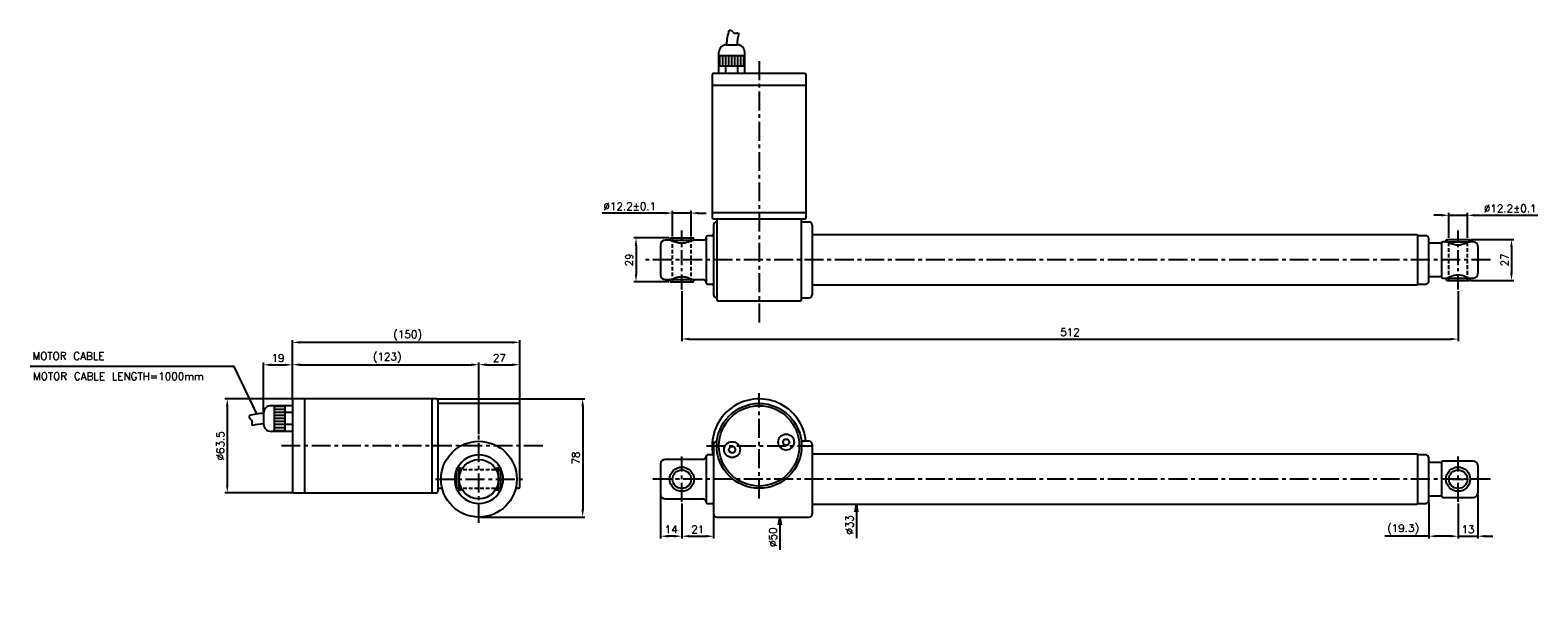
# Model space of a CAD drawing. Extents: x -172 to 823, y 85 to 456.
import ezdxf

# ---------------------------------------------------------------- set-up
doc = ezdxf.new("R2010")
doc.units = 0
doc.header["$LTSCALE"] = 10
doc.header["$MEASUREMENT"] = 0
doc.header["$PDMODE"] = 3
doc.linetypes.add('CENTER', pattern=[2, 1.25, -0.25, 0.25, -0.25])
doc.linetypes.add('HIDDEN', pattern=[0.375, 0.25, -0.125])
doc.layers.get('0').update_dxf_attribs({"linetype": 'CONTINUOUS'})
doc.layers.get('DEFPOINTS').update_dxf_attribs({"linetype": 'CONTINUOUS'})
for name, color, linetype in [('CE', 7, 'CENTER'), ('DIM', 7, 'CONTINUOUS'), ('HIDDEN', 7, 'HIDDEN')]:
    doc.layers.add(name, color=color, linetype=linetype)
doc.styles.get("Standard").update_dxf_attribs({"font": 'txt.shx'})
doc.dimstyles.new('FU-2D', dxfattribs={"dimtxt": 2, "dimasz": 2, "dimexe": 1.5, "dimexo": 1, "dimgap": 0.8, "dimtad": 1, "dimdec": 3, "dimtxsty": 'STANDARD', "dimblk1": 'OPEN', "dimblk2": 'OPEN', "dimsah": 1, "dimcen": -1.5, "dimclrd": 256, "dimclre": 256, "dimclrt": 256, "dimazin": 3, "dimtp": 0.3, "dimtfac": 0.8, "dimtmove": 0, "dimatfit": 3, "dimtolj": 1})

# ---------------------------------------------------------------- blocks, each defined once
blk = doc.blocks.new('_OPEN')
at = {"color": 0, "linetype": 'BYBLOCK'}
for p, q in [((-1, 0.17), (0, 0)), ((0, 0), (-1, -0.17)), ((0, 0), (-1, 0))]:
    blk.add_line(p, q, dxfattribs=at)
blk = doc.blocks.new('*D1')
at = {"layer": 'DEFPOINTS', "color": 0}
for p in [(322.59, 134.95), (342.01, 134.95), (339.43, 84.95)]:
    blk.add_point(p, dxfattribs=at)
at = {"layer": 'DIM'}
blk.add_line((322.59, 129.95), (322.59, 113.45), dxfattribs=at)
at = {"layer": 'DIM', "xscale": 5, "yscale": 5, "zscale": 5, "rotation": 90}
blk.add_blockref('_OPEN', (322.59, 134.95), dxfattribs=at)
at = {"layer": 'DIM', "insert": (318.09, 121.7), "char_height": 5, "attachment_point": 5, "rotation": 90}
blk.add_mtext('\\A1;%%c50', dxfattribs=at)
blk = doc.blocks.new('*D2')
at = {"layer": 'DEFPOINTS', "color": 0}
for p in [(344.76, 143.45), (373.13, 143.45), (344.76, 110.45)]:
    blk.add_point(p, dxfattribs=at)
at = {"layer": 'DIM'}
blk.add_line((373.13, 138.45), (373.13, 121.12), dxfattribs=at)
at = {"layer": 'DIM', "xscale": 5, "yscale": 5, "zscale": 5, "rotation": 90}
blk.add_blockref('_OPEN', (373.13, 143.45), dxfattribs=at)
at = {"layer": 'DIM', "insert": (368.63, 129.79), "char_height": 5, "attachment_point": 5, "rotation": 90}
blk.add_mtext('\\A1;%%c33', dxfattribs=at)
blk = doc.blocks.new('*D3')
at = {"layer": 'DEFPOINTS', "color": 0}
for p in [(258.01, 144.95), (279.01, 136.95), (279.01, 122.33)]:
    blk.add_point(p, dxfattribs=at)
at = {"layer": 'DIM'}
for p, q in [((258.01, 143.95), (258.01, 120.83)), ((279.01, 135.95), (279.01, 120.83)), ((263.01, 122.33), (274.01, 122.33))]:
    blk.add_line(p, q, dxfattribs=at)
for points in [[(263.01, 123.17), (263.01, 121.5), (258.01, 122.33)], [(274.01, 123.17), (274.01, 121.5), (279.01, 122.33)]]:
    blk.add_solid(points, dxfattribs=at)
at = {"layer": 'DIM', "insert": (268.51, 126.83), "char_height": 5, "attachment_point": 5}
blk.add_mtext('21', dxfattribs=at)
blk = doc.blocks.new('*D4')
at = {"layer": 'DEFPOINTS', "color": 0}
for p in [(244.01, 149.95), (258.01, 144.95), (244.01, 122.33)]:
    blk.add_point(p, dxfattribs=at)
at = {"layer": 'DIM'}
for p, q in [((244.01, 148.95), (244.01, 120.83)), ((258.01, 143.95), (258.01, 120.83)), ((253.01, 122.33), (249.01, 122.33))]:
    blk.add_line(p, q, dxfattribs=at)
for points in [[(249.01, 123.17), (249.01, 121.5), (244.01, 122.33)], [(253.01, 123.17), (253.01, 121.5), (258.01, 122.33)]]:
    blk.add_solid(points, dxfattribs=at)
at = {"layer": 'DIM', "insert": (251.01, 126.83), "char_height": 5, "attachment_point": 5}
blk.add_mtext('14', dxfattribs=at)
blk = doc.blocks.new('*D5')
at = {"layer": 'DEFPOINTS', "color": 0}
for p in [(783.01, 150.95), (770.01, 144.95), (783.01, 122.33)]:
    blk.add_point(p, dxfattribs=at)
at = {"layer": 'DIM'}
for p, q in [((783.01, 149.95), (783.01, 120.83)), ((770.01, 143.95), (770.01, 120.83)), ((765.01, 122.33), (760.01, 122.33)), ((770.01, 122.33), (783.01, 122.33)), ((788.01, 122.33), (793.01, 122.33))]:
    blk.add_line(p, q, dxfattribs=at)
for points in [[(765.01, 123.17), (765.01, 121.5), (770.01, 122.33)], [(788.01, 123.17), (788.01, 121.5), (783.01, 122.33)]]:
    blk.add_solid(points, dxfattribs=at)
at = {"layer": 'DIM', "insert": (776.51, 126.83), "char_height": 5, "attachment_point": 5}
blk.add_mtext('13', dxfattribs=at)
blk = doc.blocks.new('*D6')
at = {"layer": 'DEFPOINTS', "color": 0}
for p in [(750.71, 145.95), (770.01, 144.95), (770.01, 122.33)]:
    blk.add_point(p, dxfattribs=at)
at = {"layer": 'DIM'}
for p, q in [((750.71, 144.95), (750.71, 120.83)), ((770.01, 143.95), (770.01, 120.83)), ((750.71, 122.33), (721.71, 122.33)), ((765.01, 122.33), (755.71, 122.33))]:
    blk.add_line(p, q, dxfattribs=at)
for points in [[(755.71, 123.17), (755.71, 121.5), (750.71, 122.33)], [(765.01, 123.17), (765.01, 121.5), (770.01, 122.33)]]:
    blk.add_solid(points, dxfattribs=at)
at = {"layer": 'DIM', "insert": (733.71, 126.83), "char_height": 5, "attachment_point": 5}
blk.add_mtext('(19.3)', dxfattribs=at)
blk = doc.blocks.new('*D7')
at = {"layer": 'DEFPOINTS', "color": 0}
for p in [(777.51, 318.14), (777.51, 291.14), (805.21, 291.14)]:
    blk.add_point(p, dxfattribs=at)
at = {"layer": 'DIM'}
for p, q in [((778.51, 318.14), (806.71, 318.14)), ((805.21, 313.14), (805.21, 296.14)), ((778.51, 291.14), (806.71, 291.14))]:
    blk.add_line(p, q, dxfattribs=at)
for points in [[(804.37, 313.14), (806.04, 313.14), (805.21, 318.14)], [(804.37, 296.14), (806.04, 296.14), (805.21, 291.14)]]:
    blk.add_solid(points, dxfattribs=at)
at = {"layer": 'DIM', "insert": (800.71, 304.64), "char_height": 5, "attachment_point": 5, "rotation": 90}
blk.add_mtext('27', dxfattribs=at)
blk = doc.blocks.new('*D8')
at = {"layer": 'DEFPOINTS', "color": 0}
for p in [(776.11, 334.12), (763.91, 318.14), (776.11, 318.14)]:
    blk.add_point(p, dxfattribs=at)
at = {"layer": 'DIM'}
for p, q in [((758.91, 334.12), (753.91, 334.12)), ((763.91, 319.14), (763.91, 335.62)), ((763.91, 334.12), (776.11, 334.12)), ((776.11, 319.14), (776.11, 335.62)), ((781.11, 334.12), (822.61, 334.12))]:
    blk.add_line(p, q, dxfattribs=at)
for points in [[(758.91, 334.96), (758.91, 333.29), (763.91, 334.12)], [(781.11, 334.96), (781.11, 333.29), (776.11, 334.12)]]:
    blk.add_solid(points, dxfattribs=at)
at = {"layer": 'DIM', "insert": (804.36, 338.62), "char_height": 5, "attachment_point": 5}
blk.add_mtext('%%c12.2%%p0.1', dxfattribs=at)
blk = doc.blocks.new('*D9')
at = {"layer": 'DEFPOINTS', "color": 0}
for p in [(264.11, 335.54), (251.91, 319.14), (264.11, 319.14)]:
    blk.add_point(p, dxfattribs=at)
at = {"layer": 'DIM'}
for p, q in [((246.91, 335.54), (205.41, 335.54)), ((251.91, 320.14), (251.91, 337.04)), ((264.11, 335.54), (251.91, 335.54)), ((264.11, 320.14), (264.11, 337.04)), ((269.11, 335.54), (274.11, 335.54))]:
    blk.add_line(p, q, dxfattribs=at)
for points in [[(246.91, 336.37), (246.91, 334.71), (251.91, 335.54)], [(269.11, 336.37), (269.11, 334.71), (264.11, 335.54)]]:
    blk.add_solid(points, dxfattribs=at)
at = {"layer": 'DIM', "insert": (223.66, 340.04), "char_height": 5, "attachment_point": 5}
blk.add_mtext('%%c12.2%%p0.1', dxfattribs=at)
blk = doc.blocks.new('*D10')
at = {"layer": 'DEFPOINTS', "color": 0}
for p in [(250.51, 319.14), (227.8, 290.14), (250.51, 290.14)]:
    blk.add_point(p, dxfattribs=at)
at = {"layer": 'DIM'}
for p, q in [((249.51, 319.14), (226.3, 319.14)), ((227.8, 314.14), (227.8, 295.14)), ((249.51, 290.14), (226.3, 290.14))]:
    blk.add_line(p, q, dxfattribs=at)
for points in [[(226.96, 314.14), (228.63, 314.14), (227.8, 319.14)], [(226.96, 295.14), (228.63, 295.14), (227.8, 290.14)]]:
    blk.add_solid(points, dxfattribs=at)
at = {"layer": 'DIM', "insert": (223.3, 304.64), "char_height": 5, "attachment_point": 5, "rotation": 90}
blk.add_mtext('29', dxfattribs=at)
blk = doc.blocks.new('*D11')
at = {"layer": 'DEFPOINTS', "color": 0}
for p in [(2.18, 212.95), (-41.82, 150.95), (2.18, 150.95)]:
    blk.add_point(p, dxfattribs=at)
at = {"layer": 'DIM'}
for p, q in [((1.18, 212.95), (-43.32, 212.95)), ((-41.82, 207.95), (-41.82, 155.95)), ((1.18, 150.95), (-43.32, 150.95))]:
    blk.add_line(p, q, dxfattribs=at)
for points in [[(-42.65, 207.95), (-40.98, 207.95), (-41.82, 212.95)], [(-42.65, 155.95), (-40.98, 155.95), (-41.82, 150.95)]]:
    blk.add_solid(points, dxfattribs=at)
at = {"layer": 'DIM', "insert": (-46.32, 181.95), "char_height": 5, "attachment_point": 5, "rotation": 90}
blk.add_mtext('%%c63.5', dxfattribs=at)
blk = doc.blocks.new('*D12')
at = {"layer": 'DEFPOINTS', "color": 0}
for p in [(1.18, 235.42), (1.18, 211.95), (-17.82, 203.45)]:
    blk.add_point(p, dxfattribs=at)
at = {"layer": 'DIM'}
for p, q in [((-17.82, 204.45), (-17.82, 236.92)), ((-12.82, 235.42), (-3.82, 235.42)), ((1.18, 212.95), (1.18, 236.92))]:
    blk.add_line(p, q, dxfattribs=at)
for points in [[(-12.82, 236.25), (-12.82, 234.59), (-17.82, 235.42)], [(-3.82, 236.25), (-3.82, 234.59), (1.18, 235.42)]]:
    blk.add_solid(points, dxfattribs=at)
at = {"layer": 'DIM', "insert": (-8.32, 239.92), "char_height": 5, "attachment_point": 5}
blk.add_mtext('19', dxfattribs=at)
blk = doc.blocks.new('*D13')
at = {"layer": 'DEFPOINTS', "color": 0}
for p in [(124.18, 235.51), (1.18, 211.95), (124.18, 188.7)]:
    blk.add_point(p, dxfattribs=at)
at = {"layer": 'DIM'}
for p, q in [((1.18, 212.95), (1.18, 237.01)), ((6.18, 235.51), (119.18, 235.51)), ((124.18, 189.7), (124.18, 237.01))]:
    blk.add_line(p, q, dxfattribs=at)
for points in [[(6.18, 236.35), (6.18, 234.68), (1.18, 235.51)], [(119.18, 236.35), (119.18, 234.68), (124.18, 235.51)]]:
    blk.add_solid(points, dxfattribs=at)
at = {"layer": 'DIM', "insert": (63.68, 240.01), "char_height": 5, "attachment_point": 5}
blk.add_mtext('(123)', dxfattribs=at)
blk = doc.blocks.new('*D14')
at = {"layer": 'DEFPOINTS', "color": 0}
for p in [(151.18, 235.51), (151.18, 208.95), (124.18, 188.7)]:
    blk.add_point(p, dxfattribs=at)
at = {"layer": 'DIM'}
for p, q in [((124.18, 189.7), (124.18, 237.01)), ((129.18, 235.51), (146.18, 235.51)), ((151.18, 209.95), (151.18, 237.01))]:
    blk.add_line(p, q, dxfattribs=at)
for points in [[(129.18, 236.35), (129.18, 234.68), (124.18, 235.51)], [(146.18, 236.35), (146.18, 234.68), (151.18, 235.51)]]:
    blk.add_solid(points, dxfattribs=at)
at = {"layer": 'DIM', "insert": (137.68, 240.01), "char_height": 5, "attachment_point": 5}
blk.add_mtext('27', dxfattribs=at)
blk = doc.blocks.new('*D15')
at = {"layer": 'DEFPOINTS', "color": 0}
for p in [(1.18, 250.24), (1.18, 211.95), (151.18, 208.95)]:
    blk.add_point(p, dxfattribs=at)
at = {"layer": 'DIM'}
for p, q in [((1.18, 212.95), (1.18, 251.74)), ((146.18, 250.24), (6.18, 250.24)), ((151.18, 209.95), (151.18, 251.74))]:
    blk.add_line(p, q, dxfattribs=at)
for points in [[(6.18, 251.07), (6.18, 249.41), (1.18, 250.24)], [(146.18, 251.07), (146.18, 249.41), (151.18, 250.24)]]:
    blk.add_solid(points, dxfattribs=at)
at = {"layer": 'DIM', "insert": (77.18, 254.74), "char_height": 5, "attachment_point": 5}
blk.add_mtext('(150)', dxfattribs=at)
blk = doc.blocks.new('*D16')
at = {"layer": 'DEFPOINTS', "color": 0}
for p in [(96.18, 212.95), (124.18, 134.95), (192.61, 134.95)]:
    blk.add_point(p, dxfattribs=at)
at = {"layer": 'DIM'}
for p, q in [((97.18, 212.95), (194.11, 212.95)), ((192.61, 207.95), (192.61, 139.95)), ((125.18, 134.95), (194.11, 134.95))]:
    blk.add_line(p, q, dxfattribs=at)
for points in [[(191.78, 207.95), (193.45, 207.95), (192.61, 212.95)], [(191.78, 139.95), (193.45, 139.95), (192.61, 134.95)]]:
    blk.add_solid(points, dxfattribs=at)
at = {"layer": 'DIM', "insert": (188.11, 173.95), "char_height": 5, "attachment_point": 5, "rotation": 90}
blk.add_mtext('78', dxfattribs=at)
blk = doc.blocks.new('*D17')
at = {"layer": 'DEFPOINTS', "color": 0}
for p in [(258.01, 285.14), (770.01, 285.14), (770.01, 252.44)]:
    blk.add_point(p, dxfattribs=at)
at = {"layer": 'DIM'}
for p, q in [((258.01, 284.14), (258.01, 250.94)), ((770.01, 284.14), (770.01, 250.94)), ((263.01, 252.44), (765.01, 252.44))]:
    blk.add_line(p, q, dxfattribs=at)
for points in [[(263.01, 253.27), (263.01, 251.6), (258.01, 252.44)], [(765.01, 253.27), (765.01, 251.6), (770.01, 252.44)]]:
    blk.add_solid(points, dxfattribs=at)
at = {"layer": 'DIM', "insert": (514.01, 256.94), "char_height": 5, "attachment_point": 5}
blk.add_mtext('512', dxfattribs=at)

msp = doc.modelspace()

# ---------------------------------------------------------------- linework, layer by layer
for p, q in [((282.5101, 432.6392), (282.5101, 441.6392)), ((282.5101, 439.6392), (299.5101, 439.6392)), ((283.0101, 432.6392), (283.0101, 439.6392)), ((285.0101, 432.6392), (285.0101, 439.6392)), ((287.0101, 432.6392), (287.0101, 439.6392)), ((287.5101, 446.6392), (294.5101, 446.6392)), ((289.0101, 432.6392), (289.0101, 439.6392)), ((291.0101, 432.6392), (291.0101, 439.6392)), ((293.0101, 432.6392), (293.0101, 439.6392)), ((295.0101, 432.6392), (295.0101, 439.6392)), ((297.0101, 432.6392), (297.0101, 439.6392)), ((299.0101, 432.6392), (299.0101, 439.6392)), ((299.5101, 432.6392), (299.5101, 441.6392)), ((339.0101, 427.6392), (279.0101, 427.6392)), ((339.0101, 427.6392), (279.0101, 427.6392)), ((282.5101, 432.6392), (299.5101, 432.6392)), ((282.5101, 427.6392), (282.5101, 432.6392)), ((287.0101, 427.6392), (287.0101, 432.6392)), ((295.0101, 427.6392), (295.0101, 432.6392)), ((299.5101, 427.6392), (299.5101, 432.6392)), ((278.0101, 426.6392), (278.0101, 332.6392)), ((340.0101, 419.6392), (278.0101, 419.6392)), ((340.0101, 332.6392), (340.0101, 426.6392)), ((340.0101, 335.6392), (278.0101, 335.6392)), ((339.0101, 331.6392), (279.0101, 331.6392)), ((281.0101, 330.6392), (281.0101, 278.6392)), ((342.0101, 329.6392), (337.0074, 329.6392)), ((337.0101, 278.6392), (337.0101, 330.6392)), ((250.5101, 319.1392), (250.0101, 318.6392)), ((250.0101, 318.6392), (250.0101, 317.6392)), ((250.5101, 319.1392), (258.0101, 319.1392)), ((258.0101, 319.1392), (265.5101, 319.1392)), ((266.0101, 318.6392), (265.5101, 319.1392)), ((266.0101, 317.6392), (266.0101, 318.6392)), ((274.0101, 319.6392), (274.0101, 289.6392)), ((278.0101, 320.6392), (275.0101, 320.6392)), ((279.0101, 327.6392), (279.0101, 281.6392)), ((344.0101, 324.8392), (344.0007, 324.8487)), ((344.0101, 327.6392), (344.0101, 281.6392)), ((743.0101, 321.1392), (344.0101, 321.1392)), ((743.5101, 320.6392), (743.0101, 321.1392)), ((743.5101, 304.6392), (743.5101, 320.6392)), ((748.7101, 320.6392), (743.5101, 320.6392)), ((750.7101, 304.6392), (750.7101, 318.6392)), ((244.0101, 314.6392), (244.0101, 294.6392)), ((250.0101, 317.6392), (247.0101, 317.6392)), ((250.0101, 317.6392), (258.0101, 317.6392)), ((258.0101, 317.6392), (266.0101, 317.6392)), ((272.0101, 317.6392), (266.0101, 317.6392)), ((758.5101, 315.6392), (750.7101, 315.6392)), ((759.0101, 315.1392), (758.5101, 315.6392)), ((759.0101, 315.6392), (759.0101, 293.6392)), ((763.0101, 316.6392), (760.0101, 316.6392)), ((762.5101, 318.1392), (762.0101, 317.6392)), ((762.0101, 317.6392), (762.0101, 316.6392)), ((762.0101, 316.6392), (770.0101, 316.6392)), ((762.5101, 318.1392), (770.0101, 318.1392)), ((770.0101, 318.1392), (777.5101, 318.1392)), ((770.0101, 316.6392), (778.0101, 316.6392)), ((780.0101, 316.6392), (777.0101, 316.6392)), ((778.0101, 317.6392), (777.5101, 318.1392)), ((778.0101, 316.6392), (778.0101, 317.6392)), ((783.0101, 313.6392), (783.0101, 295.6392)), ((743.5101, 288.6392), (743.5101, 304.6392)), ((750.7101, 290.6392), (750.7101, 304.6392)), ((247.0101, 291.6392), (250.0101, 291.6392)), ((250.0101, 291.6392), (250.0101, 290.6392)), ((250.0101, 291.6392), (258.0101, 291.6392)), ((250.0101, 290.6392), (250.5101, 290.1392)), ((250.5101, 290.1392), (258.0101, 290.1392)), ((258.0101, 291.6392), (266.0101, 291.6392)), ((258.0101, 290.1392), (265.5101, 290.1392)), ((265.5101, 290.1392), (266.0101, 290.6392)), ((266.0101, 291.6392), (272.0101, 291.6392)), ((266.0101, 290.6392), (266.0101, 291.6392)), ((275.0101, 288.6392), (278.0101, 288.6392)), ((743.0101, 288.1392), (743.5101, 288.6392)), ((743.5101, 288.6392), (748.7101, 288.6392)), ((750.7101, 293.6392), (758.5101, 293.6392)), ((758.5101, 293.6392), (759.0101, 294.1392)), ((760.0101, 292.6392), (763.0101, 292.6392)), ((762.0101, 292.6392), (762.0101, 291.6392)), ((762.0101, 292.6392), (770.0101, 292.6392)), ((762.0101, 291.6392), (762.5101, 291.1392)), ((762.5101, 291.1392), (770.0101, 291.1392)), ((770.0101, 292.6392), (778.0101, 292.6392)), ((770.0101, 291.1392), (777.5101, 291.1392)), ((777.5101, 291.1392), (778.0101, 291.6392)), ((778.0101, 292.6392), (780.0101, 292.6392)), ((778.0101, 291.6392), (778.0101, 292.6392)), ((337.0074, 279.6392), (342.0101, 279.6392)), ((344.0002, 284.4293), (344.0101, 284.4392)), ((344.0101, 288.1392), (743.0101, 288.1392)), ((282.0101, 277.6392), (336.0101, 277.6392)), ((1.1833, 211.9527), (1.1833, 151.9527)), ((96.1833, 212.9527), (2.1833, 212.9527)), ((9.1833, 212.9527), (9.1833, 150.9527)), ((93.1833, 212.9527), (93.1833, 150.9527)), ((97.1833, 211.9527), (97.1833, 177.7775)), ((150.1833, 209.9527), (98.1833, 209.9527)), ((151.1833, 154.9527), (151.1833, 208.9527)), ((-17.8167, 203.4527), (-17.8167, 196.4527)), ((-3.8167, 208.4527), (-12.8167, 208.4527)), ((-10.8167, 208.4527), (-10.8167, 191.4527)), ((-3.8167, 207.9527), (-10.8167, 207.9527)), ((-3.8167, 205.9527), (-10.8167, 205.9527)), ((-3.8167, 203.9527), (-10.8167, 203.9527)), ((-3.8167, 201.9527), (-10.8167, 201.9527)), ((-3.8167, 199.9527), (-10.8167, 199.9527)), ((1.1833, 208.4527), (-3.8167, 208.4527)), ((-3.8167, 208.4527), (-3.8167, 191.4527)), ((-3.8167, 208.4527), (-3.8167, 191.4527)), ((1.1833, 203.9527), (-3.8167, 203.9527)), ((-3.8167, 191.4527), (-12.8167, 191.4527)), ((-3.8167, 197.9527), (-10.8167, 197.9527)), ((-3.8167, 195.9527), (-10.8167, 195.9527)), ((-3.8167, 193.9527), (-10.8167, 193.9527)), ((-3.8167, 191.9527), (-10.8167, 191.9527)), ((1.1833, 195.9527), (-3.8167, 195.9527)), ((1.1833, 191.4527), (-3.8167, 191.4527)), ((279.0101, 182.9527), (279.0101, 136.9527)), ((281.1676, 184.9527), (281.0101, 184.9527)), ((288.8759, 179.4476), (290.0306, 181.4476)), ((290.0306, 177.4476), (288.8759, 179.4476)), ((290.0306, 181.4476), (292.34, 181.4476)), ((292.34, 181.4476), (293.4947, 179.4476)), ((293.4947, 179.4476), (292.34, 177.4476)), ((324.5256, 184.4578), (325.6803, 186.4578)), ((325.6803, 182.4578), (324.5256, 184.4578)), ((325.6803, 186.4578), (327.9897, 186.4578)), ((327.9897, 182.4578), (325.6803, 182.4578)), ((327.9897, 186.4578), (329.1444, 184.4578)), ((329.1444, 184.4578), (327.9897, 182.4578)), ((342.0101, 184.9527), (336.849, 184.9527)), ((336.9931, 180.9527), (336.9889, 180.9527)), ((344.0101, 180.1527), (344.0007, 180.1621)), ((344.0101, 182.9527), (344.0101, 136.9527)), ((97.1833, 177.7775), (97.1833, 151.9527)), ((244.0101, 169.9527), (244.0101, 149.9527)), ((272.0101, 172.9527), (247.0101, 172.9527)), ((274.0101, 174.9527), (274.0101, 144.9527)), ((278.0101, 175.9527), (275.0101, 175.9527)), ((292.34, 177.4476), (290.0306, 177.4476)), ((335.0101, 171.5632), (335.0101, 171.568)), ((335.8101, 173.8475), (335.8101, 173.8595)), ((344.0041, 176.7088), (344.0101, 176.7027)), ((743.0101, 176.4527), (344.0101, 176.4527)), ((743.5101, 175.9527), (743.0101, 176.4527)), ((743.5101, 143.9527), (743.5101, 175.9527)), ((748.7101, 175.9527), (743.5101, 175.9527)), ((750.7101, 145.9527), (750.7101, 173.9527)), ((758.5101, 170.9527), (750.7101, 170.9527)), ((759.0101, 170.4527), (758.5101, 170.9527)), ((759.0101, 170.9527), (759.0101, 159.9527)), ((780.0101, 171.9527), (760.0101, 171.9527)), ((110.1833, 167.9527), (109.6833, 167.4527)), ((109.6833, 152.4527), (109.6833, 167.4527)), ((111.1833, 167.9527), (110.1833, 167.9527)), ((111.1833, 160.0537), (111.1833, 167.9527)), ((113.2265, 166.9527), (111.1833, 166.9527)), ((111.1833, 151.9527), (111.1833, 159.8525)), ((135.1378, 166.9527), (135.1374, 166.9527)), ((137.1833, 166.9527), (135.1378, 166.9527)), ((138.1833, 167.9527), (137.1833, 167.9527)), ((137.1833, 151.9527), (137.1833, 167.9527)), ((138.6833, 167.4527), (138.1833, 167.9527)), ((138.6833, 152.4527), (138.6833, 167.4527)), ((291.0101, 160.5137), (291.0101, 160.5137)), ((330.0101, 163.4369), (330.0101, 163.4333)), ((333.0101, 167.5228), (333.0101, 167.5321)), ((333.5101, 168.398), (333.5101, 168.399)), ((759.0101, 159.9527), (759.0101, 148.9527)), ((783.0101, 168.9527), (783.0101, 159.9527)), ((783.0101, 159.9527), (783.0101, 150.9527)), ((2.1833, 150.9527), (96.1833, 150.9527)), ((98.1833, 153.9527), (99.9114, 153.9527)), ((109.6833, 152.4527), (110.1833, 151.9527)), ((110.1833, 151.9527), (111.1833, 151.9527)), ((111.1833, 152.9527), (113.2285, 152.9527)), ((135.1354, 152.9527), (135.1378, 152.9527)), ((135.1378, 152.9527), (137.1833, 152.9527)), ((137.1833, 151.9527), (138.1833, 151.9527)), ((138.1833, 151.9527), (138.6833, 152.4527)), ((148.4527, 153.9527), (150.1833, 153.9527)), ((321.0101, 156.6548), (321.0101, 156.6545)), ((758.5101, 148.9527), (759.0101, 149.4527)), ((247.0101, 146.9527), (272.0101, 146.9527)), ((275.0101, 143.9527), (278.0101, 143.9527)), ((344.0002, 139.7428), (344.0101, 139.7527)), ((344.0101, 143.2027), (344.0039, 143.1964)), ((344.0101, 143.4527), (743.0101, 143.4527)), ((743.0101, 143.4527), (743.5101, 143.9527)), ((743.5101, 143.9527), (748.7101, 143.9527)), ((750.7101, 148.9527), (758.5101, 148.9527)), ((760.0101, 147.9527), (780.0101, 147.9527)), ((281.0101, 134.9527), (342.0101, 134.9527))]:
    msp.add_line(p, q)
for centre, radius in [((309.0101, 181.9527), 28), ((309.0101, 181.9527), 26.5), ((326.835, 184.4578), 5.25), ((124.1833, 159.9527), 25), ((291.1853, 179.4476), 5.25), ((124.1833, 159.9527), 13), ((258.0101, 159.9527), 8), ((258.0101, 159.9527), 6.1), ((770.0101, 159.9527), 8), ((770.0101, 159.9527), 6.1)]:
    msp.add_circle(centre, radius)
for centre, radius, start, end in [((320.9961, 445.7898), 33.4967, 161.8094251, 178.5469513), ((327.9961, 445.7898), 33.4967, 165.7246332, 178.5469513), ((287.5101, 441.6392), 5, 90, 180), ((294.5101, 441.6392), 5, 0, 90), ((279.0101, 426.6392), 1, 90, 180), ((339.0101, 426.6392), 1, 0, 90), ((279.0101, 332.6392), 1, 180, 270), ((281.0101, 327.6392), 2, 90.0799032, 180), ((282.0101, 330.6392), 1, 90, 180), ((336.0101, 330.6392), 1, 0, 90), ((339.0101, 332.6392), 1, 270, 0), ((342.0101, 327.6392), 2, 0, 90), ((272.0101, 319.6392), 2, 270, 0), ((275.0101, 319.6392), 1, 90, 180), ((278.0101, 321.6392), 1, 270, 0), ((748.7101, 318.6392), 2, 0, 90), ((247.0101, 314.6392), 3, 90, 180), ((760.0101, 315.6392), 1, 90, 180), ((780.0101, 313.6392), 3, 0, 90), ((247.0101, 294.6392), 3, 180, 270), ((272.0101, 289.6392), 2, 0, 90), ((275.0101, 289.6392), 1, 180, 270), ((278.0101, 287.6392), 1, 360, 90), ((748.7101, 290.6392), 2, 270, 0), ((760.0101, 293.6392), 1, 180, 270), ((780.0101, 295.6392), 3, 270, 0), ((281.0101, 281.6392), 2, 180, 269.9200968), ((282.0101, 278.6392), 1, 180, 270), ((336.0101, 278.6392), 1, 270, 0), ((342.0101, 281.6392), 2, 270, 0), ((2.1833, 211.9527), 1, 90, 180), ((96.1833, 211.9527), 1, 0, 90), ((98.1833, 208.9527), 1, 90, 180), ((150.1833, 208.9527), 1, 0, 90), ((309.0101, 181.9527), 31, 5.5605602, 188), ((-16.9673, 169.9667), 33.4967, 91.4530487, 108.1905749), ((-12.8167, 203.4527), 5, 90, 180), ((-16.9673, 162.9667), 33.4967, 91.4530487, 104.2753668), ((-12.8167, 196.4527), 5, 180, 270), ((281.0101, 182.9527), 2, 90, 180), ((291.1853, 179.4476), 2.15, 188.6333629, 188.6425483), ((291.1853, 179.4476), 2.15, 170.7914694, 170.8314636), ((291.1853, 179.4476), 2.15, 129.1685364, 129.2085306), ((291.1853, 179.4476), 2.15, 110.9673364, 110.9976753), ((291.1853, 179.4476), 2.15, 69.0023247, 69.0326636), ((326.835, 184.4578), 2.15, 188.6333629, 188.6425483), ((326.835, 184.4578), 2.15, 170.7914694, 170.8314636), ((326.835, 184.4578), 2.15, 129.1685364, 129.2085306), ((326.835, 184.4578), 2.15, 231.3574517, 231.3666371), ((326.835, 184.4578), 2.15, 110.9673364, 110.9976753), ((326.835, 184.4578), 2.15, 69.0023247, 69.0326636), ((342.0101, 182.9527), 2, 0, 90), ((124.1833, 159.9527), 16, 30.0095525, 149.9904475), ((247.0101, 169.9527), 3, 90, 180), ((272.0101, 174.9527), 2, 270, 0), ((275.0101, 174.9527), 1, 90, 180), ((278.0101, 176.9527), 1, 270, 0), ((309.0101, 181.9527), 31, 188, 190.8346314), ((291.1853, 179.4476), 2.15, 231.3574517, 231.3666371), ((748.7101, 173.9527), 2, 0, 90), ((760.0101, 170.9527), 1, 90, 180), ((780.0101, 168.9527), 3, 0, 90), ((124.1833, 159.9527), 16, 154.8453889, 205.1740763), ((124.1833, 159.9527), 16, 334.8245095, 25.159825), ((2.1833, 151.9527), 1, 180, 270), ((96.1833, 151.9527), 1, 270, 0), ((98.1833, 154.9527), 1, 180, 270), ((124.1833, 159.9527), 16, 209.9904484, 270), ((124.1833, 159.9527), 16, 270, 330.0095516), ((150.1833, 154.9527), 1, 270, 0), ((247.0101, 149.9527), 3, 180, 270), ((780.0101, 150.9527), 3, 270, 0), ((272.0101, 144.9527), 2, 0, 90), ((275.0101, 144.9527), 1, 180, 270), ((278.0101, 142.9527), 1, 360, 90), ((748.7101, 145.9527), 2, 270, 0), ((760.0101, 148.9527), 1, 180, 270), ((281.0101, 136.9527), 2, 180, 270), ((342.0101, 136.9527), 2, 270, 0)]:
    msp.add_arc(centre, radius, start, end)
for points, knots in [([(289.1734, 456.2468), (289.488, 456.277), (290.2177, 456.2473), (291.3454, 455.7379), (292.0116, 454.2338), (293.6103, 454.2548), (294.9702, 454.5696), (295.3689, 454.2939), (295.5337, 454.0495)], [3.0673482, 3.0673482, 3.0673482, 3.0673482, 4.04255326, 5.32150294, 6.51521063, 8.5578032, 9.40158177, 10.43629596, 10.43629596, 10.43629596, 10.43629596]), ([(265.0101, 317.6392), (265.0101, 317.6392), (264.9662, 317.6154), (264.7844, 317.5189), (264.6466, 317.4462), (264.2863, 317.2633), (264.0635, 317.1529), (263.5529, 316.914), (263.2649, 316.7857), (262.6537, 316.534), (262.3079, 316.4012), (261.5532, 316.1469), (261.1442, 316.0256), (260.2859, 315.8198), (259.8358, 315.7356), (258.9235, 315.6224), (258.4612, 315.5937), (257.5591, 315.5937), (257.0968, 315.6224), (256.1845, 315.7356), (255.7344, 315.8198), (254.8761, 316.0256), (254.4671, 316.1469), (253.7124, 316.4012), (253.3666, 316.534), (252.7554, 316.7857), (252.4674, 316.914), (251.9568, 317.1529), (251.734, 317.2633), (251.3737, 317.4462), (251.2359, 317.5189), (251.0541, 317.6154), (251.0101, 317.6392), (251.0101, 317.6392)], [10.80374499, 10.80374499, 10.80374499, 10.80374499, 12.15161463, 12.15161463, 13.49948427, 13.49948427, 14.84735391, 14.84735391, 16.19522355, 16.19522355, 17.54829015, 17.54829015, 18.90135676, 18.90135676, 20.25442336, 20.25442336, 21.60748997, 21.60748997, 22.96055658, 22.96055658, 24.31362318, 24.31362318, 25.66668979, 25.66668979, 27.01975639, 27.01975639, 28.36762603, 28.36762603, 29.71549567, 29.71549567, 31.06336532, 31.06336532, 32.41123496, 32.41123496, 32.41123496, 32.41123496]), ([(770.0101, 314.386), (769.5564, 314.386), (769.0925, 314.4187), (768.1787, 314.5463), (767.7287, 314.641), (766.8716, 314.8706), (766.4637, 315.0053), (765.7108, 315.2864), (765.3659, 315.4325), (764.7566, 315.7084), (764.4694, 315.8487), (763.9593, 316.1094), (763.7364, 316.2296), (763.3755, 316.4289), (763.2372, 316.508), (763.0545, 316.6132), (763.0101, 316.6392), (763.0101, 316.6392)], [0, 0, 0, 0, 1.36113715, 1.36113715, 2.72227429, 2.72227429, 4.08341144, 4.08341144, 5.44454858, 5.44454858, 6.79803143, 6.79803143, 8.15151428, 8.15151428, 9.50499713, 9.50499713, 10.85847998, 10.85847998, 10.85847998, 10.85847998]), ([(777.0101, 316.6392), (777.0101, 316.6392), (776.9658, 316.6132), (776.7831, 316.508), (776.6448, 316.4289), (776.2839, 316.2296), (776.061, 316.1094), (775.5509, 315.8487), (775.2637, 315.7084), (774.6544, 315.4325), (774.3095, 315.2864), (773.5566, 315.0053), (773.1486, 314.8706), (772.2916, 314.641), (771.8416, 314.5463), (770.9278, 314.4187), (770.4639, 314.386), (770.0101, 314.386)], [32.57543993, 32.57543993, 32.57543993, 32.57543993, 33.92892278, 33.92892278, 35.28240563, 35.28240563, 36.63588848, 36.63588848, 37.98937133, 37.98937133, 39.35050847, 39.35050847, 40.71164562, 40.71164562, 42.07278277, 42.07278277, 43.43391991, 43.43391991, 43.43391991, 43.43391991]), ([(251.0102, 291.6392), (251.0106, 291.6395), (251.0546, 291.6633), (251.2359, 291.7596), (251.3737, 291.8323), (251.734, 292.0152), (251.9568, 292.1255), (252.4674, 292.3644), (252.7554, 292.4928), (253.3666, 292.7445), (253.7124, 292.8772), (254.4671, 293.1316), (254.8761, 293.2529), (255.7344, 293.4586), (256.1845, 293.5429), (257.0968, 293.6561), (257.5591, 293.6848), (258.4612, 293.6848), (258.9235, 293.6561), (259.8358, 293.5429), (260.2859, 293.4586), (261.1442, 293.2529), (261.5532, 293.1316), (262.3079, 292.8772), (262.6537, 292.7445), (263.2649, 292.4928), (263.5529, 292.3644), (264.0635, 292.1255), (264.2863, 292.0152), (264.6466, 291.8323), (264.7844, 291.7596), (264.9657, 291.6633), (265.0097, 291.6395), (265.0101, 291.6392)], [10.81103003, 10.81103003, 10.81103003, 10.81103003, 12.15161463, 12.15161463, 13.49948427, 13.49948427, 14.84735391, 14.84735391, 16.19522355, 16.19522355, 17.54829015, 17.54829015, 18.90135676, 18.90135676, 20.25442336, 20.25442336, 21.60748997, 21.60748997, 22.96055658, 22.96055658, 24.31362318, 24.31362318, 25.66668979, 25.66668979, 27.01975639, 27.01975639, 28.36762603, 28.36762603, 29.71549567, 29.71549567, 31.06336532, 31.06336532, 32.40393846, 32.40393846, 32.40393846, 32.40393846]), ([(763.0102, 292.6392), (763.0106, 292.6395), (763.0549, 292.6655), (763.2372, 292.7705), (763.3755, 292.8496), (763.7364, 293.0489), (763.9593, 293.1691), (764.4694, 293.4298), (764.7566, 293.5701), (765.3659, 293.846), (765.7108, 293.9921), (766.4637, 294.2732), (766.8716, 294.4079), (767.7287, 294.6375), (768.1787, 294.7322), (769.0925, 294.8598), (769.5564, 294.8924), (770.0101, 294.8924)], [32.58215426, 32.58215426, 32.58215426, 32.58215426, 33.92892278, 33.92892278, 35.28240563, 35.28240563, 36.63588848, 36.63588848, 37.98937133, 37.98937133, 39.35050847, 39.35050847, 40.71164562, 40.71164562, 42.07278277, 42.07278277, 43.43391991, 43.43391991, 43.43391991, 43.43391991]), ([(770.0101, 294.8924), (770.4639, 294.8924), (770.9278, 294.8598), (771.8416, 294.7322), (772.2916, 294.6375), (773.1486, 294.4079), (773.5566, 294.2732), (774.3095, 293.9921), (774.6544, 293.846), (775.2637, 293.5701), (775.5509, 293.4298), (776.061, 293.1691), (776.2839, 293.0489), (776.6448, 292.8496), (776.7831, 292.7705), (776.9654, 292.6655), (777.0097, 292.6395), (777.0101, 292.6392)], [0, 0, 0, 0, 1.36113715, 1.36113715, 2.72227429, 2.72227429, 4.08341144, 4.08341144, 5.44454858, 5.44454858, 6.79803143, 6.79803143, 8.15151428, 8.15151428, 9.50499713, 9.50499713, 10.85175565, 10.85175565, 10.85175565, 10.85175565]), ([(-27.4242, 201.7894), (-27.4544, 201.4748), (-27.4247, 200.7452), (-26.9153, 199.6174), (-25.4112, 198.9512), (-25.4322, 197.3525), (-25.747, 195.9926), (-25.4713, 195.5939), (-25.227, 195.4291)], [3.0673482, 3.0673482, 3.0673482, 3.0673482, 4.04255326, 5.32150294, 6.51521063, 8.5578032, 9.40158177, 10.43629596, 10.43629596, 10.43629596, 10.43629596])]:
    msp.add_open_spline(points, degree=3, knots=knots)
at = {"layer": 'CE', "color": 2}
for p, q in [((309.0101, 435.8392), (309.0101, 262.4392)), ((791.4426, 304.6392), (234.0101, 304.6392)), ((309.0101, 147.2027), (309.0101, 216.7027)), ((166.3833, 181.9527), (-7.0167, 181.9527)), ((124.1833, 131.2027), (124.1833, 188.7027)), ((274.2601, 181.9527), (343.7601, 181.9527)), ((258.0101, 144.9527), (258.0101, 174.9527)), ((770.0101, 144.9527), (770.0101, 174.9527)), ((95.4333, 159.9527), (152.9333, 159.9527)), ((791.4426, 159.9527), (236.7303, 159.9527))]:
    msp.add_line(p, q, dxfattribs=at)
at = {"layer": 'CE', "color": 2, "ltscale": 0.8}
for p, q in [((258.0101, 285.1392), (258.0101, 324.1392)), ((770.0101, 285.1392), (770.0101, 324.1392))]:
    msp.add_line(p, q, dxfattribs=at)
at = {"layer": 'CE'}
msp.add_line((766.2601, 159.9527), (773.7601, 159.9527), dxfattribs=at)
at = {"layer": 'DIM'}
msp.add_line((-37.2601, 234.2355), (-171.8102, 234.2355), dxfattribs=at)
at = {"layer": 'HIDDEN', "color": 1}
for p, q in [((251.9101, 290.1392), (251.9101, 319.1392)), ((264.1101, 290.1392), (264.1101, 319.1392)), ((763.9101, 291.1392), (763.9101, 318.1392)), ((776.1101, 291.1392), (776.1101, 318.1392)), ((138.6833, 166.0527), (109.6833, 166.0527)), ((138.6833, 153.8527), (109.6833, 153.8527))]:
    msp.add_line(p, q, dxfattribs=at)

# ---------------------------------------------------------------- texts
at = {"layer": 'DIM'}
for s, p in [('MOTOR CABLE', (-170.3005, 238.7443)), ('MOTOR CABLE LENGTH=1000mm', (-169.945, 225.3771))]:
    msp.add_text(s, height=5, dxfattribs=at).set_placement(p)

# ---------------------------------------------------------------- dimensions: what is measured, and where the dimension line sits
for base, p1, p2, text, picture, middle in [((264.1101, 335.5385), (251.9101, 319.1392), (264.1101, 319.1392), '%%c<>%%p0.1', '*D9', (223.6601, 335.5385)), ((776.1101, 334.1218), (763.9101, 318.1392), (776.1101, 318.1392), '%%c<>%%p0.1', '*D8', (804.3601, 334.1218)), ((1.1833, 250.2413), (151.1833, 208.9527), (1.1833, 211.9527), '(<>)', '*D15', (77.1833, 250.2413)), ((124.1833, 235.5126), (1.1833, 211.9527), (124.1833, 188.7027), '(<>)', '*D13', (63.6833, 235.5126)), ((770.0101, 122.335), (750.7101, 145.9527), (770.0101, 144.9527), '(<>)', '*D6', (733.7101, 122.335))]:
    dim = msp.add_linear_dim(base=base, p1=p1, p2=p2, text=text, dimstyle='FU-2D', override={"dimtxt": 5, "dimasz": 5, "dimgap": 2, "dimjust": 2, "dimdec": 2, "dimsah": 0, "dimcen": 1, "dimtp": 0.03, "dimtm": 0.1, "dimatfit": 3, "dimtolj": 0}, dxfattribs=at)
    dim.commit()
    dim.dimension.update_dxf_attribs({"geometry": picture, "text_midpoint": middle, "dimtype": 160})
for base, p1, p2, picture, middle in [((227.797, 290.1392), (250.5101, 319.1392), (250.5101, 290.1392), '*D10', (227.797, 304.6392)), ((805.2061, 291.1392), (777.5101, 318.1392), (777.5101, 291.1392), '*D7', (805.2061, 304.6392)), ((192.6126, 134.9527), (96.1833, 212.9527), (124.1833, 134.9527), '*D16', (192.6126, 173.9527))]:
    dim = msp.add_linear_dim(base=base, p1=p1, p2=p2, angle=90, dimstyle='FU-2D', override={"dimtxt": 5, "dimasz": 5, "dimgap": 2, "dimjust": 2, "dimdec": 2, "dimsah": 0, "dimcen": 1, "dimtp": 0.03, "dimtm": 0.1, "dimatfit": 3, "dimtolj": 0}, dxfattribs=at)
    dim.commit()
    dim.dimension.update_dxf_attribs({"geometry": picture, "text_midpoint": middle, "dimtype": 160})
for base, p1, p2, picture, middle in [((770.0101, 252.4373), (258.0101, 285.1392), (770.0101, 285.1392), '*D17', (514.0101, 252.4373)), ((1.1833, 235.4199), (-17.8167, 203.4527), (1.1833, 211.9527), '*D12', (-8.3167, 235.4199)), ((151.1833, 235.5126), (124.1833, 188.7027), (151.1833, 208.9527), '*D14', (137.6833, 235.5126)), ((244.0101, 122.335), (258.0101, 144.9527), (244.0101, 149.9527), '*D4', (251.0101, 122.335)), ((783.0101, 122.335), (770.0101, 144.9527), (783.0101, 150.9527), '*D5', (776.5101, 122.335)), ((279.0101, 122.335), (258.0101, 144.9527), (279.0101, 136.9527), '*D3', (268.5101, 122.335))]:
    dim = msp.add_linear_dim(base=base, p1=p1, p2=p2, dimstyle='FU-2D', override={"dimtxt": 5, "dimasz": 5, "dimgap": 2, "dimjust": 2, "dimdec": 2, "dimsah": 0, "dimcen": 1, "dimtp": 0.03, "dimtm": 0.1, "dimatfit": 3, "dimtolj": 0}, dxfattribs=at)
    dim.commit()
    dim.dimension.update_dxf_attribs({"geometry": picture, "text_midpoint": middle, "dimtype": 160})
dim = msp.add_linear_dim(base=(-41.8164, 150.9527), p1=(2.1833, 212.9527), p2=(2.1833, 150.9527), angle=90, text='%%c63.5', dimstyle='FU-2D', override={"dimtxt": 5, "dimasz": 5, "dimgap": 2, "dimjust": 2, "dimdec": 2, "dimsah": 0, "dimcen": 1, "dimtp": 0.03, "dimtm": 0.1, "dimatfit": 3, "dimtolj": 0}, dxfattribs=at)
dim.commit()
dim.dimension.update_dxf_attribs({"geometry": '*D11', "text_midpoint": (-41.8164, 181.9527), "dimtype": 160})
for base, p1, p2, text, picture, middle in [((373.1252, 143.4527), (344.7643, 110.4527), (344.7643, 143.4527), '%%c33', '*D2', (368.6252, 129.786)), ((322.5859, 134.9527), (339.4296, 84.9527), (342.0101, 134.9527), '%%c<>', '*D1', (318.0859, 121.7027))]:
    dim = msp.add_linear_dim(base=base, p1=p1, p2=p2, angle=90, text=text, dimstyle='FU-2D', override={"dimscale": 2.5, "dimjust": 2, "dimse1": 1, "dimse2": 1, "dimsd1": 1, "dimtp": 0}, dxfattribs=at)
    dim.commit()
    dim.dimension.update_dxf_attribs({"geometry": picture, "text_midpoint": middle})

# ---------------------------------------------------------------- leaders
for points, override in [([(-22.3658, 203.0255), (-37.2601, 234.2355)], {"dimtxt": 5, "dimasz": 5, "dimgap": 2, "dimtad": 0, "dimjust": 2, "dimdec": 2, "dimcen": 1, "dimtp": 0.03, "dimtm": 0.1, "dimatfit": 3, "dimtolj": 0}), ([(373.1252, 143.4527), (373.1252, 121.1193)], {"dimtxt": 5, "dimasz": 5, "dimexe": 1, "dimgap": 2, "dimtad": 0, "dimjust": 2, "dimdec": 2, "dimcen": 1, "dimtp": 0.03, "dimtm": 0.1, "dimatfit": 3, "dimtolj": 0}), ([(322.5859, 134.9527), (322.5859, 113.4527)], {"dimtxt": 5, "dimasz": 5, "dimexe": 1, "dimgap": 2, "dimtad": 0, "dimjust": 2, "dimdec": 2, "dimcen": 1, "dimtp": 0.03, "dimtm": 0.1, "dimatfit": 3, "dimtolj": 0})]:
    msp.add_leader(points, dimstyle='FU-2D', override=override, dxfattribs=at)

doc.saveas('drawing.dxf')
